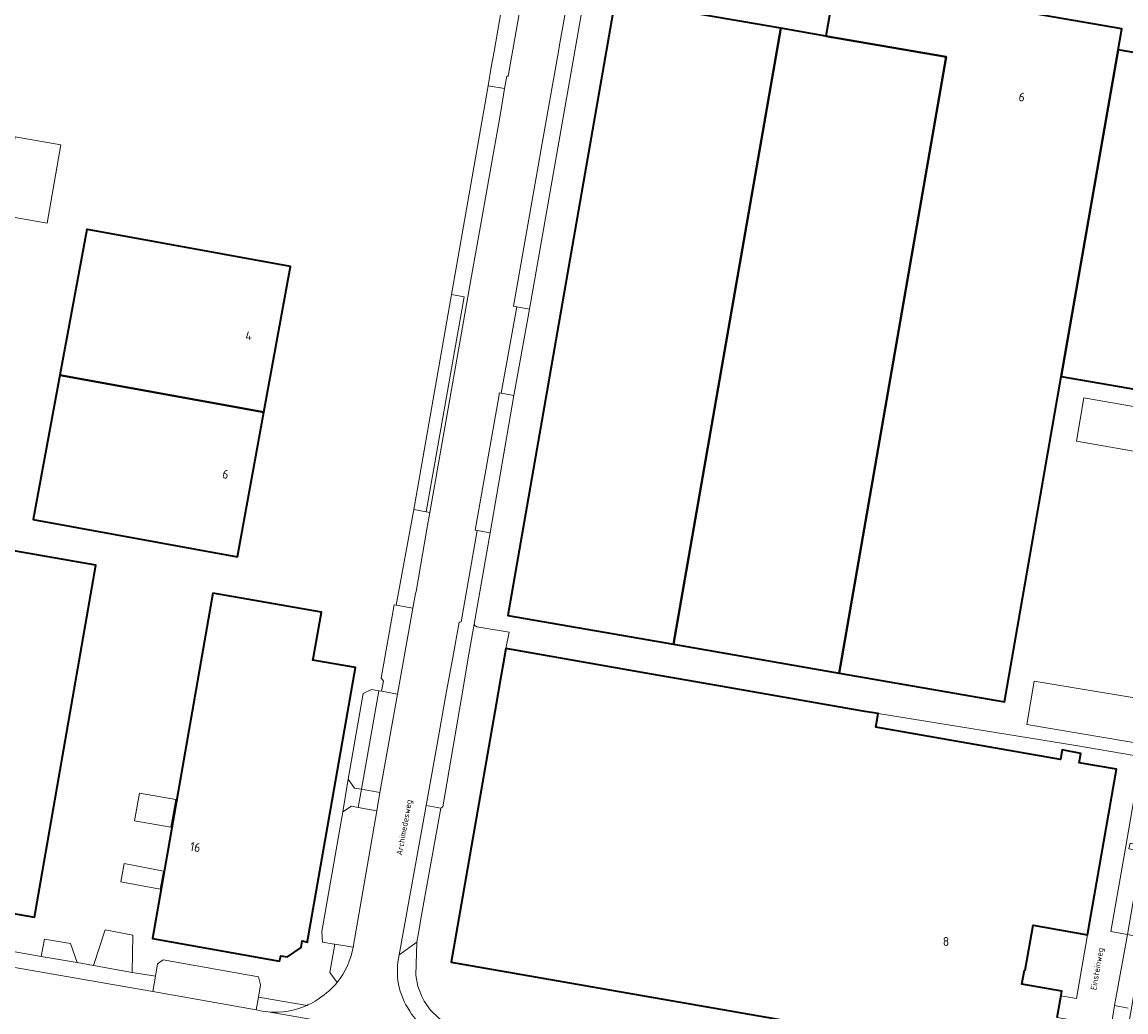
# Model space of a CAD drawing. Header units: metres. Extents: x 149984 to 156489, y 469398 to 478068.
# Tile 166 of 256: x 153507 to 153674, y 471369 to 471519. Entities that reach past the tile are written whole.
import ezdxf
from ezdxf.enums import TextEntityAlignment as Align

# ---------------------------------------------------------------- set-up
doc = ezdxf.new("R2010")
doc.units = ezdxf.units.M
doc.header["$LTSCALE"] = 0.75
for name, color, linetype, lineweight in [('B-WE-GR-BEPLANTING_CULTUUR_HEESTERS-GV', 252, 'Continuous', 18), ('B-WE-OG-BEBOUWING-GV', 6, 'Continuous', 35), ('B-WE-OG-BEBOUWING-T18', 1, 'Continuous', 18), ('B-WE-OG-BEBOUWING_LUIFEL-GV', 6, 'Continuous', 18), ('B-WE-OG-BEBOUWING_OVERBOUWING-GV', 6, 'Continuous', 18), ('B-WE-OG-TERREIN_ERF-GV', 252, 'Continuous', 18), ('B-WE-OG-TOPOGRAFIE-T18', 7, 'Continuous', 18), ('B-WE-VH-GESLOTENVERHARDING_ASFALT-GV', 252, 'Continuous', 18), ('B-WE-VH-OPENVERHARDING_BETONELEMENT-GV', 252, 'Continuous', 18), ('B-WE-VH-OPENVERHARDING_BETONSTRAATSTEEN-GV', 252, 'Continuous', 18)]:
    doc.layers.add(name, color=color, linetype=linetype, lineweight=lineweight)
doc.styles.add('NLCS-ISO-M500-T18', font='NLCS-ISO.ttf', dxfattribs={"height": 0.9})
doc.styles.add('NLCS-ISO-M750-T18', font='NLCS-ISO.ttf', dxfattribs={"height": 1.35})

msp = doc.modelspace()

# ---------------------------------------------------------------- linework, layer by layer
at = {"layer": 'B-WE-GR-BEPLANTING_CULTUUR_HEESTERS-GV', "flags": 128}
for points in [[(153556.523, 471404.586), (153555.695, 471399.595), (153557.045, 471400.478), (153558.041, 471400.292), (153558.524, 471403.026), (153557.485, 471403.207)], [(153561.318, 471402.538), (153558.524, 471403.026), (153558.041, 471400.292), (153560.866, 471399.763)]]:
    msp.add_lwpolyline(points, close=True, dxfattribs=at)
for points in [[(153557.287, 471379.136), (153554.512, 471379.583), (153553.721, 471375.278), (153554.832, 471373.791)], [(153578.084, 471363.873), (153578.379, 471365.699), (153574.642, 471366.354), (153573.037, 471366.776), (153571.529, 471367.471), (153570.827, 471367.915), (153570.166, 471368.418), (153568.988, 471369.588), (153568.032, 471370.945), (153567.647, 471371.681), (153567.075, 471373.239), (153566.784, 471374.873), (153566.927, 471379.877), (153564.236, 471377.965)], [(153550.313, 471370.323), (153542.94, 471371.572), (153542.59, 471369.646)], [(153674.567, 471369.917), (153672.498, 471370.293), (153671.746, 471365.463), (153674.191, 471365.005), (153674.963, 471369.305), (153674.97, 471369.343)]]:
    msp.add_lwpolyline(points, dxfattribs=at)
at = {"layer": 'B-WE-GR-BEPLANTING_CULTUUR_HEESTERS-GV'}
for points in [[(153554.832, 471373.791, 0.1274238), (153557.287, 471379.136)], [(153564.236, 471377.965, 0.2087971), (153565.829, 471369.454)], [(153542.59, 471369.646, 0.04068), (153544.409, 471369.326)], [(153544.409, 471369.326, 0.1316276), (153550.313, 471370.323)], [(153565.829, 471369.454, 0.1837992), (153572.5, 471364.444)]]:
    msp.add_lwpolyline(points, format="xyb", dxfattribs=at)
at = {"layer": 'B-WE-OG-BEBOUWING-GV', "flags": 128}
for points in [[(153664.445, 471465.532), (153673.052, 471514.997), (153673.603, 471518.164), (153630.344, 471525.69), (153628.822, 471517.064), (153647.042, 471513.894), (153630.815, 471420.627), (153655.874, 471416.267)], [(153621.983, 471518.254), (153596.923, 471522.614), (153580.696, 471429.347), (153605.755, 471424.987)], [(153605.755, 471424.987), (153630.815, 471420.627), (153647.042, 471513.894), (153628.822, 471517.064), (153621.983, 471518.254)], [(153664.445, 471465.532), (153683.165, 471462.275), (153691.771, 471511.74), (153673.052, 471514.997)], [(153512.871, 471465.721), (153543.742, 471460.128), (153547.766, 471482.191), (153517.06, 471487.754), (153516.944, 471487.775)], [(153509.09, 471443.811), (153539.745, 471438.212), (153543.742, 471460.128), (153512.871, 471465.721), (153508.834, 471443.858)], [(153475.601, 471427.586), (153475.411, 471426.5), (153475.173, 471425.144), (153469.343, 471426.166), (153468.024, 471418.64), (153466.743, 471418.865), (153464.775, 471407.636), (153466.055, 471407.412), (153463.995, 471395.689), (153469.847, 471394.665), (153469.148, 471390.676), (153477.204, 471389.264), (153481.258, 471388.553), (153496.689, 471385.848), (153500.905, 471385.109), (153509.043, 471383.682), (153518.329, 471436.95), (153478.468, 471443.937)], [(153536.049, 471432.718), (153526.9, 471380.42), (153546.15, 471377.03), (153546.31, 471377.82), (153547.34, 471377.65), (153549.39, 471379.07), (153549.54, 471380.08), (153550.35, 471379.89), (153550.377, 471380.046), (153557.62, 471421.46), (153551.18, 471422.6), (153551.256, 471423.025), (153552.48, 471429.86)]]:
    msp.add_lwpolyline(points, close=True, dxfattribs=at)
msp.add_lwpolyline([(153663.813, 471368.498), (153664.406, 471371.877), (153664.513, 471372.488), (153658.5, 471373.547), (153658.868, 471375.636), (153658.974, 471375.624), (153660.169, 471382.443), (153668.421, 471381.003), (153672.807, 471406.072), (153667.155, 471407.061), (153667.411, 471408.473), (153664.6, 471409.001), (153664.338, 471407.553), (153636.356, 471412.448), (153636.713, 471414.486), (153634.734, 471414.832), (153610.314, 471419.104), (153602.428, 471420.483), (153580.39, 471424.338), (153579.931, 471421.707), (153579.587, 471419.738), (153578.917, 471415.9), (153572.103, 471376.874), (153601.896, 471371.658), (153621.843, 471368.167)], dxfattribs=at)
at = {"layer": 'B-WE-OG-BEBOUWING_LUIFEL-GV', "flags": 128}
msp.add_lwpolyline([(153658.5, 471373.547), (153664.513, 471372.488), (153664.384, 471371.753), (153666.735, 471371.343), (153668.421, 471381.003), (153660.169, 471382.443), (153658.974, 471375.624), (153658.868, 471375.636)], close=True, dxfattribs=at)
at = {"layer": 'B-WE-OG-BEBOUWING_OVERBOUWING-GV', "flags": 128}
for points in [[(153506.131, 471501.804), (153504.087, 471489.922), (153510.983, 471488.736), (153513.026, 471500.618)], [(153667.868, 471462.279), (153666.726, 471455.747), (153686.333, 471452.32), (153687.474, 471458.852)], [(153659.248, 471412.841), (153678.963, 471409.523), (153680.069, 471416.097), (153660.354, 471419.414)], [(153530.417, 471401.506), (153524.93, 471402.465), (153524.198, 471398.28), (153529.685, 471397.32)], [(153522.638, 471391.784), (153522.12, 471389.035), (153528.075, 471387.912), (153528.593, 471390.661)]]:
    msp.add_lwpolyline(points, close=True, dxfattribs=at)
at = {"layer": 'B-WE-OG-TERREIN_ERF-GV', "flags": 128}
for points in [[(153683.121, 471529.629), (153670.153, 471532.061), (153652.963, 471535.286), (153650.455, 471535.756), (153644.061, 471536.955), (153608.074, 471543.162), (153603.467, 471543.957), (153602.593, 471539.015), (153597.954, 471539.835), (153596.932, 471534.05), (153594.36, 471534.504), (153592.766, 471525.484), (153590.331, 471525.921), (153589.963, 471523.873), (153592.314, 471523.451), (153583.988, 471475.715), (153581.616, 471462.649), (153577.996, 471441.871), (153575.577, 471428.046)], [(153556.523, 471404.586), (153558.801, 471417.508), (153560.053, 471418.147), (153561.158, 471417.939), (153561.546, 471417.866), (153561.845, 471419.405), (153561.501, 471419.877), (153563.462, 471430.969), (153563.781, 471430.918), (153566.447, 471445.377), (153572.141, 471477.944), (153577.686, 471509.536), (153578.177, 471512.333), (153578.598, 471514.723), (153582.904, 471539.691)], [(153575.577, 471428.046), (153574.641, 471422.611), (153573.961, 471418.646), (153570.83, 471400.364), (153570.522, 471400.162), (153567.528, 471383.423), (153567.319, 471382.107), (153566.927, 471379.877), (153566.784, 471374.873), (153567.075, 471373.239), (153567.647, 471371.681), (153568.032, 471370.945), (153568.988, 471369.588), (153570.166, 471368.418), (153570.827, 471367.915), (153571.529, 471367.471), (153573.037, 471366.776), (153574.642, 471366.354), (153578.379, 471365.699), (153578.727, 471367.859)], [(153665.004, 471368.289), (153666.562, 471368.016), (153666.304, 471366.547), (153665.937, 471364.455), (153665.584, 471362.442), (153664.047, 471362.712), (153662.836, 471362.924), (153661.759, 471356.787), (153661.151, 471356.894), (153640.088, 471360.588), (153628.044, 471362.701), (153628.778, 471366.952), (153626.325, 471367.382), (153621.843, 471368.167), (153601.896, 471371.658), (153572.103, 471376.874), (153578.917, 471415.9), (153579.587, 471419.738), (153579.931, 471421.707), (153580.39, 471424.338), (153580.903, 471426.795), (153575.968, 471427.649)], [(153575.968, 471427.649), (153580.903, 471426.795), (153580.39, 471424.338)], [(153580.39, 471424.338), (153602.428, 471420.483), (153610.314, 471419.104), (153634.734, 471414.832), (153636.713, 471414.486), (153666.66, 471409.65), (153679.021, 471407.534)], [(153679.021, 471407.534), (153666.66, 471409.65), (153636.713, 471414.486), (153636.356, 471412.448), (153664.338, 471407.553), (153664.6, 471409.001), (153667.411, 471408.473), (153667.155, 471407.061), (153672.807, 471406.072), (153668.421, 471381.003), (153660.169, 471382.443), (153658.974, 471375.624), (153658.868, 471375.636), (153658.5, 471373.547), (153664.513, 471372.488), (153664.406, 471371.877), (153663.813, 471368.498), (153665.004, 471368.289)], [(153554.832, 471373.791), (153553.721, 471375.278), (153554.512, 471379.583), (153554.386, 471379.603), (153552.613, 471379.889), (153552.528, 471381.448), (153552.541, 471381.521), (153555.695, 471399.595), (153556.523, 471404.586)], [(153640.149, 471357.235), (153649.089, 471355.745), (153654.082, 471354.893), (153655.717, 471354.615), (153655.262, 471352.196), (153657.12, 471351.897), (153659.764, 471351.498), (153660.983, 471351.4), (153662.989, 471351.636), (153663.929, 471351.815), (153665.745, 471352.597), (153666.972, 471353.45), (153668.231, 471354.627), (153669.504, 471356.302), (153669.805, 471356.908), (153670.175, 471357.879), (153670.613, 471359.353), (153671.359, 471363.379), (153671.746, 471365.463), (153672.498, 471370.293), (153674.474, 471381.055), (153671.964, 471381.527), (153674.182, 471394.1), (153675.189, 471399.949)], [(153463.617, 471385.728), (153473.43, 471384.038), (153482.814, 471382.422), (153494.247, 471380.454), (153502.949, 471378.955), (153510.059, 471377.731), (153510.551, 471380.345), (153514.503, 471379.667), (153515.508, 471376.803), (153517.977, 471376.358), (153519.733, 471381.746), (153523.915, 471380.972), (153523.829, 471375.308), (153527.368, 471374.717), (153527.67, 471376.615), (153528.535, 471377.2), (153542.939, 471374.66), (153543.276, 471373.418), (153542.94, 471371.572), (153550.313, 471370.323)]]:
    msp.add_lwpolyline(points, dxfattribs=at)
for points in [[(153605.755, 471424.987), (153580.696, 471429.347), (153596.923, 471522.614), (153621.983, 471518.254), (153628.822, 471517.064), (153630.344, 471525.69), (153673.603, 471518.164), (153673.052, 471514.997), (153691.771, 471511.74), (153683.165, 471462.275), (153664.445, 471465.532), (153655.874, 471416.267), (153630.815, 471420.627)], [(153539.745, 471438.212), (153509.09, 471443.811), (153508.834, 471443.858), (153512.871, 471465.721), (153516.944, 471487.775), (153517.06, 471487.754), (153547.766, 471482.191), (153543.742, 471460.128)], [(153475.411, 471426.5), (153475.601, 471427.586), (153478.468, 471443.937), (153518.329, 471436.95), (153509.043, 471383.682), (153500.905, 471385.109), (153496.689, 471385.848), (153481.258, 471388.553), (153477.204, 471389.264), (153469.148, 471390.676), (153469.847, 471394.665), (153463.995, 471395.689), (153466.055, 471407.412), (153464.775, 471407.636), (153466.743, 471418.865), (153468.024, 471418.64), (153469.343, 471426.166), (153475.173, 471425.144)], [(153526.9, 471380.42), (153536.049, 471432.718), (153552.48, 471429.86), (153551.256, 471423.025), (153551.18, 471422.6), (153557.62, 471421.46), (153550.377, 471380.046), (153550.35, 471379.89), (153549.54, 471380.08), (153549.39, 471379.07), (153547.34, 471377.65), (153546.31, 471377.82), (153546.15, 471377.03)]]:
    msp.add_lwpolyline(points, close=True, dxfattribs=at)
at = {"layer": 'B-WE-OG-TERREIN_ERF-GV'}
for points in [[(153575.577, 471428.046, 0.279191), (153575.968, 471427.649)], [(153575.968, 471427.649, -0.279191), (153575.577, 471428.046)], [(153552.179, 471371.394, 0.076815), (153554.832, 471373.791)], [(153550.807, 471370.563, 0.0341057), (153552.179, 471371.394)], [(153550.313, 471370.323, 0.0130091), (153550.807, 471370.563)]]:
    msp.add_lwpolyline(points, format="xyb", dxfattribs=at)
at = {"layer": 'B-WE-VH-GESLOTENVERHARDING_ASFALT-GV', "flags": 128}
for points in [[(153585.363, 471539.267), (153585.353, 471537.258), (153580.747, 471510.983), (153580.521, 471511.009), (153580.199, 471509.109), (153579.658, 471505.924), (153579.255, 471503.645), (153578.611, 471500), (153576.997, 471490.864), (153575.106, 471480.173), (153568.889, 471444.945), (153568.445, 471442.426), (153566.786, 471432.978), (153566.786, 471432.976)], [(153564.236, 471377.965), (153568.311, 471400.561), (153569.838, 471409.029), (153571.422, 471417.903), (153572.354, 471423.003), (153573.332, 471428.354), (153573.597, 471428.37), (153576.04, 471442.189), (153575.763, 471442.273), (153579.354, 471462.727), (153579.388, 471463.041), (153579.663, 471462.995), (153582.027, 471476.084), (153581.545, 471476.175), (153585.276, 471497.351), (153585.743, 471500), (153588.396, 471515.05), (153588.441, 471515.406), (153589.452, 471521.028), (153589.963, 471523.873), (153590.331, 471525.921), (153590.579, 471527.299), (153592.318, 471536.971), (153592.393, 471537.389)], [(153566.717, 471432.689), (153566.317, 471430.462), (153563.976, 471417.446), (153561.318, 471402.538), (153560.866, 471399.763), (153557.287, 471379.136)], [(153542.59, 471369.646), (153526.944, 471372.414), (153461.613, 471383.786), (153460.301, 471384.016), (153458.384, 471384.336)], [(153577.502, 471363.503), (153572.5, 471364.444), (153544.409, 471369.326)], [(153544.409, 471369.326), (153572.5, 471364.444)]]:
    msp.add_lwpolyline(points, dxfattribs=at)
at = {"layer": 'B-WE-VH-GESLOTENVERHARDING_ASFALT-GV'}
for points in [[(153566.786, 471432.976, -0.0304377), (153566.717, 471432.689)], [(153557.287, 471379.136, -0.1274238), (153554.832, 471373.791)], [(153565.829, 471369.454, -0.2087971), (153564.236, 471377.965)], [(153554.832, 471373.791, -0.076815), (153552.179, 471371.394)], [(153552.179, 471371.394, -0.0341057), (153550.807, 471370.563)], [(153544.409, 471369.326, -0.04068), (153542.59, 471369.646)], [(153550.313, 471370.323, -0.1316276), (153544.409, 471369.326)], [(153550.807, 471370.563, -0.0130091), (153550.313, 471370.323)], [(153572.5, 471364.444, -0.1837992), (153565.829, 471369.454)]]:
    msp.add_lwpolyline(points, format="xyb", dxfattribs=at)
at = {"layer": 'B-WE-VH-OPENVERHARDING_BETONELEMENT-GV', "flags": 128}
for points in [[(153566.447, 471445.377), (153568.305, 471445.048), (153574.065, 471477.582), (153572.141, 471477.944)], [(153568.311, 471400.561), (153570.522, 471400.162), (153570.83, 471400.364), (153573.961, 471418.646), (153574.641, 471422.611), (153575.577, 471428.046), (153577.996, 471441.871), (153576.04, 471442.189), (153573.597, 471428.37), (153573.332, 471428.354), (153572.354, 471423.003), (153571.422, 471417.903), (153569.838, 471409.029)]]:
    msp.add_lwpolyline(points, close=True, dxfattribs=at)
at = {"layer": 'B-WE-VH-OPENVERHARDING_BETONSTRAATSTEEN-GV', "flags": 128}
for points in [[(153580.747, 471510.983), (153585.353, 471537.258), (153585.363, 471539.267), (153582.904, 471539.691), (153578.598, 471514.723), (153578.177, 471512.333), (153577.686, 471509.536), (153580.199, 471509.109), (153580.521, 471511.009)], [(153585.276, 471497.351), (153581.545, 471476.175), (153582.027, 471476.084), (153583.988, 471475.715), (153592.314, 471523.451), (153589.963, 471523.873), (153589.452, 471521.028), (153588.441, 471515.406), (153588.396, 471515.05), (153585.743, 471500)], [(153579.255, 471503.645), (153579.658, 471505.924), (153580.199, 471509.109), (153577.686, 471509.536), (153572.141, 471477.944), (153574.065, 471477.582), (153568.305, 471445.048), (153568.889, 471444.945), (153575.106, 471480.173), (153576.997, 471490.864), (153578.611, 471500)], [(153582.027, 471476.084), (153579.663, 471462.995), (153581.616, 471462.649), (153583.988, 471475.715)], [(153581.616, 471462.649), (153579.663, 471462.995), (153579.388, 471463.041), (153579.354, 471462.727), (153575.763, 471442.273), (153576.04, 471442.189), (153577.996, 471441.871)], [(153561.546, 471417.866), (153563.976, 471417.446), (153566.317, 471430.462), (153563.781, 471430.918), (153563.462, 471430.969), (153561.501, 471419.877), (153561.845, 471419.405)], [(153561.158, 471417.939), (153560.053, 471418.147), (153558.801, 471417.508), (153556.523, 471404.586), (153557.485, 471403.207), (153558.524, 471403.026)], [(153561.546, 471417.866), (153561.158, 471417.939), (153558.524, 471403.026), (153561.318, 471402.538), (153563.976, 471417.446)], [(153671.964, 471381.527), (153674.474, 471381.055), (153676.639, 471393.664), (153674.696, 471394.037), (153674.852, 471394.864), (153676.787, 471394.525), (153677.64, 471399.495), (153678.526, 471404.652), (153676.088, 471405.106), (153675.189, 471399.949), (153674.182, 471394.1)], [(153558.041, 471400.292), (153557.045, 471400.478), (153555.695, 471399.595), (153552.541, 471381.521), (153552.528, 471381.448), (153552.613, 471379.889), (153554.386, 471379.603), (153554.512, 471379.583), (153557.287, 471379.136), (153560.866, 471399.763)], [(153570.522, 471400.162), (153568.311, 471400.561), (153564.236, 471377.965), (153566.927, 471379.877), (153567.319, 471382.107), (153567.528, 471383.423)], [(153515.508, 471376.803), (153510.059, 471377.731), (153502.949, 471378.955), (153494.247, 471380.454), (153482.814, 471382.422), (153473.43, 471384.038), (153463.617, 471385.728), (153463.537, 471385.195), (153461.613, 471383.786), (153526.944, 471372.414), (153527.368, 471374.717), (153523.829, 471375.308), (153517.977, 471376.358)], [(153517.977, 471376.358), (153523.829, 471375.308), (153523.915, 471380.972), (153519.733, 471381.746)], [(153510.551, 471380.345), (153510.059, 471377.731), (153515.508, 471376.803), (153514.503, 471379.667)], [(153527.368, 471374.717), (153526.944, 471372.414), (153542.59, 471369.646), (153542.94, 471371.572), (153543.276, 471373.418), (153542.939, 471374.66), (153528.535, 471377.2), (153527.67, 471376.615)]]:
    msp.add_lwpolyline(points, close=True, dxfattribs=at)
for points in [[(153566.786, 471432.976), (153566.786, 471432.978), (153568.445, 471442.426), (153568.889, 471444.945), (153568.305, 471445.048), (153566.447, 471445.377), (153563.781, 471430.918), (153566.317, 471430.462), (153566.717, 471432.689)], [(153674.97, 471369.343), (153675.479, 471372.272), (153676.925, 471380.595), (153676.538, 471380.668), (153674.474, 471381.055), (153672.498, 471370.293)], [(153672.498, 471370.293), (153674.567, 471369.917)]]:
    msp.add_lwpolyline(points, dxfattribs=at)
at = {"layer": 'B-WE-VH-OPENVERHARDING_BETONSTRAATSTEEN-GV'}
msp.add_lwpolyline([(153566.717, 471432.689, 0.0304377), (153566.786, 471432.976)], format="xyb", dxfattribs=at)

# ---------------------------------------------------------------- texts
at = {"layer": 'B-WE-OG-BEBOUWING-T18', "style": 'NLCS-ISO-M750-T18'}
for s, rotation, p in [('6', 350.1, (153658.479, 471507.844)), ('6', 349.7, (153537.963, 471450.734)), ('16', 350.1, (153533.386, 471394.282))]:
    msp.add_text(s, height=1.35, rotation=rotation, dxfattribs=at).set_placement(p, align=Align.MIDDLE)
for s, p in [('4', (153541.458, 471471.698)), ('8', (153647, 471380))]:
    msp.add_text(s, height=1.35, dxfattribs=at).set_placement(p, align=Align.MIDDLE)
at = {"layer": 'B-WE-OG-TOPOGRAFIE-T18', "style": 'NLCS-ISO-M500-T18'}
for s, rotation, p in [('Archimedesweg', 79.8, (153565.112, 471397.236)), ('Einsteinweg', 80.3, (153669.988, 471375.828))]:
    msp.add_text(s, height=0.9, rotation=rotation, dxfattribs=at).set_placement(p, align=Align.MIDDLE)

doc.saveas('drawing.dxf')
